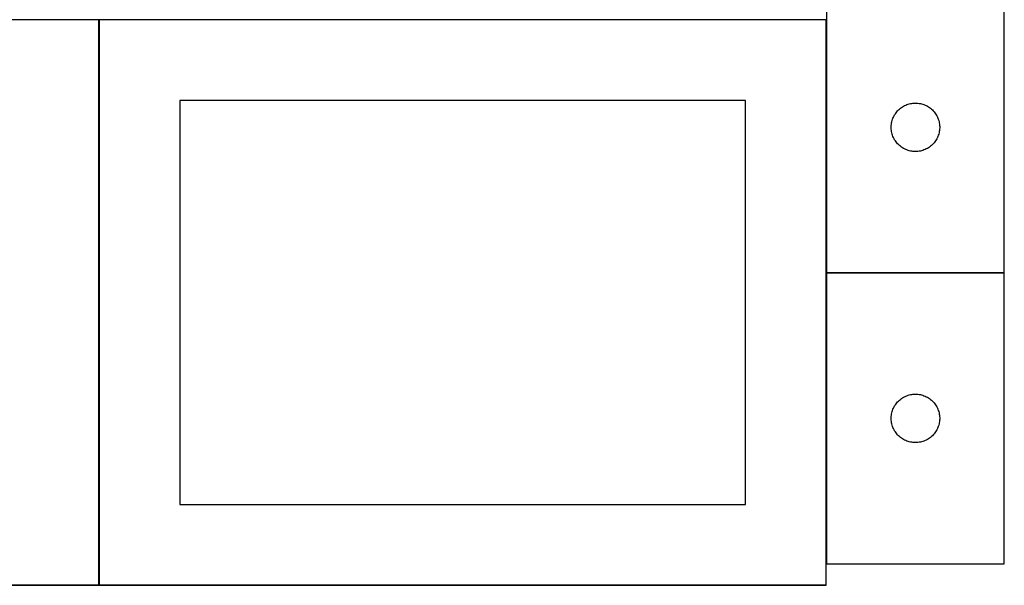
# Model space of a CAD drawing. Header units: millimetres. Extents: x 7 to 1493, y 7 to 2993.
# Tile 9 of 13: x 859 to 1469, y 1763 to 2113. Entities that reach past the tile are written whole.
import ezdxf

# ---------------------------------------------------------------- set-up
doc = ezdxf.new("R2010")
doc.units = ezdxf.units.MM
doc.layers.add('COMMON', color=5, linetype='CONTINUOUS', true_color=0x0000ff)
doc.layers.add('CUT', color=7, linetype='CONTINUOUS', true_color=0x000000)

msp = doc.modelspace()

# ---------------------------------------------------------------- linework, layer by layer
at = {"layer": 'COMMON'}
for p, q in [((908.344677, 1762.823825), (908.344677, 2112.823825)), ((1358.544677, 2112.823825), (1358.544677, 1956.265078)), ((1358.644678, 1956.165077), (1468.644678, 1956.165077)), ((1358.544677, 1956.065077), (1358.544677, 1776.065077)), ((908.049576, 1762.723825), (458.244676, 1762.723825)), ((1358.249577, 1762.723825), (908.444677, 1762.723825))]:
    msp.add_line(p, q, dxfattribs=at)
at = {"layer": 'CUT'}
for p, q in [((1358.644678, 2136.265078), (1358.644678, 1956.265078)), ((1468.644678, 1956.265078), (1468.644678, 2136.265078)), ((908.244676, 2112.823825), (458.244676, 2112.823825)), ((908.244676, 1762.823825), (908.244676, 2112.823825)), ((1358.444677, 2112.823825), (908.444677, 2112.823825)), ((908.444677, 2112.823825), (908.444677, 1762.823825)), ((1358.444677, 1762.823825), (1358.444677, 2112.823825)), ((1308.444677, 2062.823825), (958.444677, 2062.823825)), ((958.444677, 2062.823825), (958.444677, 1812.823825)), ((1308.444677, 1812.823825), (1308.444677, 2062.823825)), ((1406.938271, 2059.682384), (1407.63787, 2060.009831)), ((1407.63787, 2060.009831), (1408.353397, 2060.30083)), ((1408.353397, 2060.30083), (1409.082956, 2060.554608)), ((1409.082956, 2060.554608), (1409.824611, 2060.770494)), ((1409.824611, 2060.770494), (1410.576397, 2060.947913)), ((1410.576397, 2060.947913), (1411.33632, 2061.086396)), ((1411.33632, 2061.086396), (1412.102363, 2061.185576)), ((1412.102363, 2061.185576), (1412.872497, 2061.245189)), ((1412.872497, 2061.245189), (1413.644678, 2061.265078)), ((1413.644678, 2061.265078), (1414.41686, 2061.245189)), ((1414.41686, 2061.245189), (1415.186993, 2061.185576)), ((1415.186993, 2061.185576), (1415.953037, 2061.086396)), ((1415.953037, 2061.086396), (1416.712959, 2060.947913)), ((1416.712959, 2060.947913), (1417.464745, 2060.770494)), ((1417.464745, 2060.770494), (1418.206401, 2060.554608)), ((1418.206401, 2060.554608), (1418.93596, 2060.30083)), ((1418.93596, 2060.30083), (1419.651487, 2060.009831)), ((1419.651487, 2060.009831), (1420.351085, 2059.682384)), ((1400.404496, 2053.314729), (1400.784959, 2053.98697)), ((1400.784959, 2053.98697), (1401.199523, 2054.638734)), ((1401.199523, 2054.638734), (1401.64709, 2055.268292)), ((1401.64709, 2055.268292), (1402.126472, 2055.873975)), ((1402.126472, 2055.873975), (1402.636398, 2056.454178)), ((1402.636398, 2056.454178), (1403.175516, 2057.00736)), ((1403.175516, 2057.00736), (1403.742396, 2057.532057)), ((1403.742396, 2057.532057), (1404.335536, 2058.026875)), ((1404.335536, 2058.026875), (1404.953362, 2058.490503)), ((1404.953362, 2058.490503), (1405.594235, 2058.921711)), ((1405.594235, 2058.921711), (1406.256457, 2059.319356)), ((1406.256457, 2059.319356), (1406.938271, 2059.682384)), ((1420.351085, 2059.682384), (1421.032899, 2059.319356)), ((1421.032899, 2059.319356), (1421.695121, 2058.921711)), ((1421.695121, 2058.921711), (1422.335995, 2058.490503)), ((1422.335995, 2058.490503), (1422.95382, 2058.026875)), ((1422.95382, 2058.026875), (1423.54696, 2057.532057)), ((1423.54696, 2057.532057), (1424.113841, 2057.00736)), ((1424.113841, 2057.00736), (1424.652959, 2056.454178)), ((1424.652959, 2056.454178), (1425.162885, 2055.873975)), ((1425.162885, 2055.873975), (1425.642267, 2055.268292)), ((1425.642267, 2055.268292), (1426.089833, 2054.638734)), ((1426.089833, 2054.638734), (1426.504398, 2053.98697)), ((1426.504398, 2053.98697), (1426.88486, 2053.314729)), ((1398.689415, 2047.42271), (1398.768838, 2048.191053)), ((1398.768838, 2048.191053), (1398.887709, 2048.954289)), ((1398.887709, 2048.954289), (1399.045713, 2049.710394)), ((1399.045713, 2049.710394), (1399.24243, 2050.457362)), ((1399.24243, 2050.457362), (1399.47734, 2051.193213)), ((1399.47734, 2051.193213), (1399.749819, 2051.915996)), ((1399.749819, 2051.915996), (1400.059144, 2052.623794)), ((1400.059144, 2052.623794), (1400.404496, 2053.314729)), ((1426.88486, 2053.314729), (1427.230212, 2052.623794)), ((1427.230212, 2052.623794), (1427.539538, 2051.915996)), ((1427.539538, 2051.915996), (1427.812017, 2051.193213)), ((1427.812017, 2051.193213), (1428.046926, 2050.457362)), ((1428.046926, 2050.457362), (1428.243644, 2049.710394)), ((1428.243644, 2049.710394), (1428.401648, 2048.954289)), ((1428.401648, 2048.954289), (1428.520518, 2048.191053)), ((1428.520518, 2048.191053), (1428.599941, 2047.42271)), ((1398.649651, 2046.651296), (1398.689415, 2047.42271)), ((1398.649651, 2045.878859), (1398.649651, 2046.651296)), ((1398.689415, 2045.107446), (1398.649651, 2045.878859)), ((1398.768838, 2044.339102), (1398.689415, 2045.107446)), ((1398.887709, 2043.575866), (1398.768838, 2044.339102)), ((1399.045713, 2042.819762), (1398.887709, 2043.575866)), ((1399.24243, 2042.072793), (1399.045713, 2042.819762)), ((1399.47734, 2041.336942), (1399.24243, 2042.072793)), ((1428.046926, 2042.072793), (1427.812017, 2041.336942)), ((1428.243644, 2042.819762), (1428.046926, 2042.072793)), ((1428.401648, 2043.575866), (1428.243644, 2042.819762)), ((1428.520518, 2044.339102), (1428.401648, 2043.575866)), ((1428.599941, 2045.107446), (1428.520518, 2044.339102)), ((1428.599941, 2047.42271), (1428.639705, 2046.651296)), ((1428.639705, 2045.878859), (1428.599941, 2045.107446)), ((1428.639705, 2046.651296), (1428.639705, 2045.878859)), ((1399.749819, 2040.614159), (1399.47734, 2041.336942)), ((1400.059144, 2039.906362), (1399.749819, 2040.614159)), ((1400.404496, 2039.215427), (1400.059144, 2039.906362)), ((1400.784959, 2038.543186), (1400.404496, 2039.215427)), ((1401.199523, 2037.891422), (1400.784959, 2038.543186)), ((1401.64709, 2037.261863), (1401.199523, 2037.891422)), ((1402.126472, 2036.65618), (1401.64709, 2037.261863)), ((1402.636398, 2036.075978), (1402.126472, 2036.65618)), ((1403.175516, 2035.522795), (1402.636398, 2036.075978)), ((1403.742396, 2034.998099), (1403.175516, 2035.522795)), ((1424.113841, 2035.522795), (1423.54696, 2034.998099)), ((1424.652959, 2036.075978), (1424.113841, 2035.522795)), ((1425.162885, 2036.65618), (1424.652959, 2036.075978)), ((1425.642267, 2037.261863), (1425.162885, 2036.65618)), ((1426.089833, 2037.891422), (1425.642267, 2037.261863)), ((1426.504398, 2038.543186), (1426.089833, 2037.891422)), ((1426.88486, 2039.215427), (1426.504398, 2038.543186)), ((1427.230212, 2039.906362), (1426.88486, 2039.215427)), ((1427.539538, 2040.614159), (1427.230212, 2039.906362)), ((1427.812017, 2041.336942), (1427.539538, 2040.614159)), ((1404.335536, 2034.503281), (1403.742396, 2034.998099)), ((1404.953362, 2034.039653), (1404.335536, 2034.503281)), ((1405.594235, 2033.608444), (1404.953362, 2034.039653)), ((1406.256457, 2033.210799), (1405.594235, 2033.608444)), ((1406.938271, 2032.847771), (1406.256457, 2033.210799)), ((1407.63787, 2032.520324), (1406.938271, 2032.847771)), ((1408.353397, 2032.229325), (1407.63787, 2032.520324)), ((1409.082956, 2031.975547), (1408.353397, 2032.229325)), ((1409.824611, 2031.759662), (1409.082956, 2031.975547)), ((1410.576397, 2031.582242), (1409.824611, 2031.759662)), ((1411.33632, 2031.443759), (1410.576397, 2031.582242)), ((1412.102363, 2031.34458), (1411.33632, 2031.443759)), ((1412.872497, 2031.284966), (1412.102363, 2031.34458)), ((1413.644678, 2031.265078), (1412.872497, 2031.284966)), ((1414.41686, 2031.284966), (1413.644678, 2031.265078)), ((1415.186993, 2031.34458), (1414.41686, 2031.284966)), ((1415.953037, 2031.443759), (1415.186993, 2031.34458)), ((1416.712959, 2031.582242), (1415.953037, 2031.443759)), ((1417.464745, 2031.759662), (1416.712959, 2031.582242)), ((1418.206401, 2031.975547), (1417.464745, 2031.759662)), ((1418.93596, 2032.229325), (1418.206401, 2031.975547)), ((1419.651487, 2032.520324), (1418.93596, 2032.229325)), ((1420.351085, 2032.847771), (1419.651487, 2032.520324)), ((1421.032899, 2033.210799), (1420.351085, 2032.847771)), ((1421.695121, 2033.608444), (1421.032899, 2033.210799)), ((1422.335995, 2034.039653), (1421.695121, 2033.608444)), ((1422.95382, 2034.503281), (1422.335995, 2034.039653)), ((1423.54696, 2034.998099), (1422.95382, 2034.503281)), ((1358.644678, 1956.265078), (1468.644678, 1956.265078)), ((1358.644678, 1956.065077), (1358.644678, 1776.065077)), ((1468.644678, 1956.065077), (1358.644678, 1956.065077)), ((1468.644678, 1776.065077), (1468.644678, 1956.065077)), ((1403.175516, 1876.807359), (1403.742396, 1877.332056)), ((1403.742396, 1877.332056), (1404.335536, 1877.826874)), ((1404.335536, 1877.826874), (1404.953362, 1878.290502)), ((1404.953362, 1878.290502), (1405.594235, 1878.72171)), ((1405.594235, 1878.72171), (1406.256457, 1879.119355)), ((1406.256457, 1879.119355), (1406.938271, 1879.482383)), ((1406.938271, 1879.482383), (1407.63787, 1879.80983)), ((1407.63787, 1879.80983), (1408.353397, 1880.100829)), ((1408.353397, 1880.100829), (1409.082956, 1880.354607)), ((1409.082956, 1880.354607), (1409.824611, 1880.570493)), ((1409.824611, 1880.570493), (1410.576397, 1880.747912)), ((1410.576397, 1880.747912), (1411.33632, 1880.886395)), ((1411.33632, 1880.886395), (1412.102363, 1880.985575)), ((1412.102363, 1880.985575), (1412.872497, 1881.045188)), ((1412.872497, 1881.045188), (1413.644678, 1881.065077)), ((1413.644678, 1881.065077), (1414.41686, 1881.045188)), ((1414.41686, 1881.045188), (1415.186993, 1880.985575)), ((1415.186993, 1880.985575), (1415.953037, 1880.886395)), ((1415.953037, 1880.886395), (1416.712959, 1880.747912)), ((1416.712959, 1880.747912), (1417.464745, 1880.570493)), ((1417.464745, 1880.570493), (1418.206401, 1880.354607)), ((1418.206401, 1880.354607), (1418.93596, 1880.100829)), ((1418.93596, 1880.100829), (1419.651487, 1879.80983)), ((1419.651487, 1879.80983), (1420.351085, 1879.482383)), ((1420.351085, 1879.482383), (1421.032899, 1879.119355)), ((1421.032899, 1879.119355), (1421.695121, 1878.72171)), ((1421.695121, 1878.72171), (1422.335995, 1878.290502)), ((1422.335995, 1878.290502), (1422.95382, 1877.826874)), ((1422.95382, 1877.826874), (1423.54696, 1877.332056)), ((1423.54696, 1877.332056), (1424.113841, 1876.807359)), ((1399.24243, 1870.257361), (1399.47734, 1870.993212)), ((1399.47734, 1870.993212), (1399.749819, 1871.715995)), ((1399.749819, 1871.715995), (1400.059144, 1872.423793)), ((1400.059144, 1872.423793), (1400.404496, 1873.114728)), ((1400.404496, 1873.114728), (1400.784959, 1873.786969)), ((1400.784959, 1873.786969), (1401.199523, 1874.438733)), ((1401.199523, 1874.438733), (1401.64709, 1875.068291)), ((1401.64709, 1875.068291), (1402.126472, 1875.673974)), ((1402.126472, 1875.673974), (1402.636398, 1876.254177)), ((1402.636398, 1876.254177), (1403.175516, 1876.807359)), ((1424.113841, 1876.807359), (1424.652959, 1876.254177)), ((1424.652959, 1876.254177), (1425.162885, 1875.673974)), ((1425.162885, 1875.673974), (1425.642267, 1875.068291)), ((1425.642267, 1875.068291), (1426.089833, 1874.438733)), ((1426.089833, 1874.438733), (1426.504398, 1873.786969)), ((1426.504398, 1873.786969), (1426.88486, 1873.114728)), ((1426.88486, 1873.114728), (1427.230212, 1872.423793)), ((1427.230212, 1872.423793), (1427.539538, 1871.715995)), ((1427.539538, 1871.715995), (1427.812017, 1870.993212)), ((1427.812017, 1870.993212), (1428.046926, 1870.257361)), ((1398.649651, 1866.451295), (1398.689415, 1867.222709)), ((1398.649651, 1865.678858), (1398.649651, 1866.451295)), ((1398.689415, 1864.907445), (1398.649651, 1865.678858)), ((1398.689415, 1867.222709), (1398.768838, 1867.991052)), ((1398.768838, 1864.139101), (1398.689415, 1864.907445)), ((1398.768838, 1867.991052), (1398.887709, 1868.754288)), ((1398.887709, 1868.754288), (1399.045713, 1869.510393)), ((1399.045713, 1869.510393), (1399.24243, 1870.257361)), ((1428.046926, 1870.257361), (1428.243644, 1869.510393)), ((1428.243644, 1869.510393), (1428.401648, 1868.754288)), ((1428.401648, 1868.754288), (1428.520518, 1867.991052)), ((1428.520518, 1867.991052), (1428.599941, 1867.222709)), ((1428.599941, 1864.907445), (1428.520518, 1864.139101)), ((1428.599941, 1867.222709), (1428.639705, 1866.451295)), ((1428.639705, 1865.678858), (1428.599941, 1864.907445)), ((1428.639705, 1866.451295), (1428.639705, 1865.678858)), ((1398.887709, 1863.375865), (1398.768838, 1864.139101)), ((1399.045713, 1862.619761), (1398.887709, 1863.375865)), ((1399.24243, 1861.872792), (1399.045713, 1862.619761)), ((1399.47734, 1861.136941), (1399.24243, 1861.872792)), ((1399.749819, 1860.414158), (1399.47734, 1861.136941)), ((1400.059144, 1859.706361), (1399.749819, 1860.414158)), ((1400.404496, 1859.015426), (1400.059144, 1859.706361)), ((1400.784959, 1858.343185), (1400.404496, 1859.015426)), ((1426.88486, 1859.015426), (1426.504398, 1858.343185)), ((1427.230212, 1859.706361), (1426.88486, 1859.015426)), ((1427.539538, 1860.414158), (1427.230212, 1859.706361)), ((1427.812017, 1861.136941), (1427.539538, 1860.414158)), ((1428.046926, 1861.872792), (1427.812017, 1861.136941)), ((1428.243644, 1862.619761), (1428.046926, 1861.872792)), ((1428.401648, 1863.375865), (1428.243644, 1862.619761)), ((1428.520518, 1864.139101), (1428.401648, 1863.375865)), ((1401.199523, 1857.691421), (1400.784959, 1858.343185)), ((1401.64709, 1857.061862), (1401.199523, 1857.691421)), ((1402.126472, 1856.456179), (1401.64709, 1857.061862)), ((1402.636398, 1855.875977), (1402.126472, 1856.456179)), ((1403.175516, 1855.322794), (1402.636398, 1855.875977)), ((1403.742396, 1854.798098), (1403.175516, 1855.322794)), ((1404.335536, 1854.30328), (1403.742396, 1854.798098)), ((1404.953362, 1853.839652), (1404.335536, 1854.30328)), ((1405.594235, 1853.408443), (1404.953362, 1853.839652)), ((1406.256457, 1853.010798), (1405.594235, 1853.408443)), ((1406.938271, 1852.64777), (1406.256457, 1853.010798)), ((1407.63787, 1852.320323), (1406.938271, 1852.64777)), ((1420.351085, 1852.64777), (1419.651487, 1852.320323)), ((1421.032899, 1853.010798), (1420.351085, 1852.64777)), ((1421.695121, 1853.408443), (1421.032899, 1853.010798)), ((1422.335995, 1853.839652), (1421.695121, 1853.408443)), ((1422.95382, 1854.30328), (1422.335995, 1853.839652)), ((1423.54696, 1854.798098), (1422.95382, 1854.30328)), ((1424.113841, 1855.322794), (1423.54696, 1854.798098)), ((1424.652959, 1855.875977), (1424.113841, 1855.322794)), ((1425.162885, 1856.456179), (1424.652959, 1855.875977)), ((1425.642267, 1857.061862), (1425.162885, 1856.456179)), ((1426.089833, 1857.691421), (1425.642267, 1857.061862)), ((1426.504398, 1858.343185), (1426.089833, 1857.691421)), ((1408.353397, 1852.029324), (1407.63787, 1852.320323)), ((1409.082956, 1851.775546), (1408.353397, 1852.029324)), ((1409.824611, 1851.559661), (1409.082956, 1851.775546)), ((1410.576397, 1851.382241), (1409.824611, 1851.559661)), ((1411.33632, 1851.243758), (1410.576397, 1851.382241)), ((1412.102363, 1851.144579), (1411.33632, 1851.243758)), ((1412.872497, 1851.084965), (1412.102363, 1851.144579)), ((1413.644678, 1851.065077), (1412.872497, 1851.084965)), ((1414.41686, 1851.084965), (1413.644678, 1851.065077)), ((1415.186993, 1851.144579), (1414.41686, 1851.084965)), ((1415.953037, 1851.243758), (1415.186993, 1851.144579)), ((1416.712959, 1851.382241), (1415.953037, 1851.243758)), ((1417.464745, 1851.559661), (1416.712959, 1851.382241)), ((1418.206401, 1851.775546), (1417.464745, 1851.559661)), ((1418.93596, 1852.029324), (1418.206401, 1851.775546)), ((1419.651487, 1852.320323), (1418.93596, 1852.029324)), ((958.444677, 1812.823825), (1308.444677, 1812.823825)), ((1358.644678, 1776.065077), (1468.644678, 1776.065077)), ((458.244676, 1762.823825), (908.244676, 1762.823825)), ((908.444677, 1762.823825), (1358.444677, 1762.823825))]:
    msp.add_line(p, q, dxfattribs=at)

doc.saveas('drawing.dxf')
